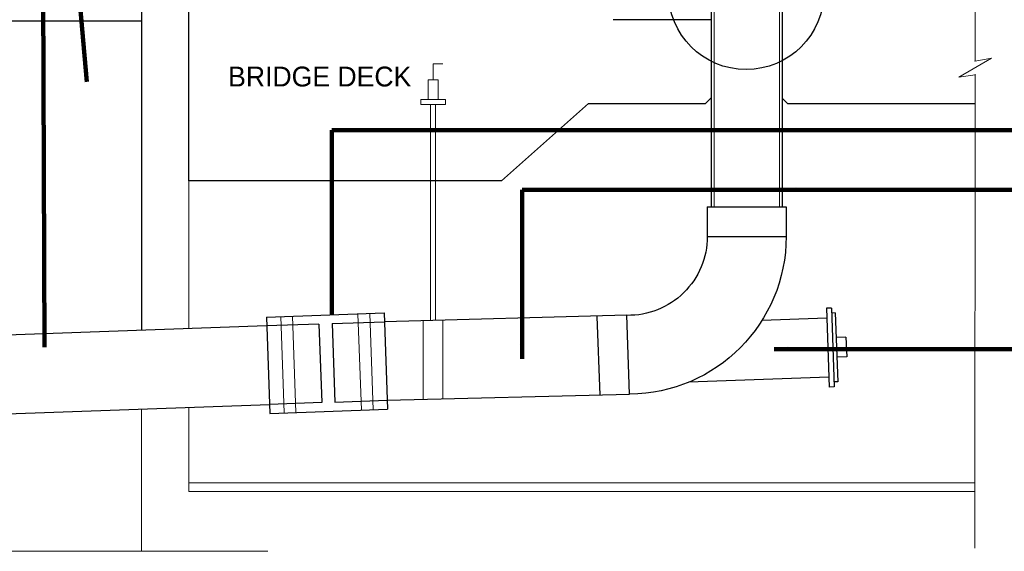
# Model space of a CAD drawing. Extents: x 8.8 to 80.2, y 3.8 to 30.6.
# Tile 6 of 11: x 46.5 to 53.4, y 21.9 to 25.6. Entities that reach past the tile are written whole.
import ezdxf

# ---------------------------------------------------------------- set-up
doc = ezdxf.new("R2010")
doc.units = 0
doc.header["$MEASUREMENT"] = 0
doc.layers.get('0').update_dxf_attribs({"lineweight": 9})
for name, color, linetype, lineweight in [('BR_P_Slab_Object', 3, 'Continuous', 30), ('DR_P_Storm_Sewer', 151, 'Continuous', 30), ('SC_Scratch7', 252, 'Continuous', 9), ('VG_P_Cells', 2, 'Continuous', 9), ('VG_P_Text', 7, 'Continuous', 25)]:
    doc.layers.add(name, color=color, linetype=linetype, lineweight=lineweight)
doc.layers.add('SC_Scratch8', color=7, linetype='Continuous', lineweight=9, transparency=0.4)
doc.styles.add('FONT31', font='font31.shx')
doc.styles.add('Slanted-Normal LS 0.50', font='font31.shx', dxfattribs={"height": 0.14})
doc.dimstyles.new('Fract  Slanted', dxfattribs={"dimtxt": 0.12, "dimasz": 0.1, "dimexe": 0.1, "dimexo": 0.03, "dimgap": 0.07, "dimtad": 1, "dimdec": 3, "dimlfac": 12, "dimzin": 3, "dimdsep": 46, "dimlunit": 4, "dimtxsty": 'FONT31', "dimblk": 'OBLIQUE', "dimcen": 0.09, "dimdle": 0.1, "dimclrd": 97, "dimclre": 97, "dimaunit": 1, "dimadec": 4, "dimazin": 3, "dimtfac": 0.75, "dimtdec": 3, "dimtofl": 0, "dimtmove": 2, "dimatfit": 3, "dimfxl": 1, "dimtzin": 3, "dimlwd": 0, "dimlwe": 0, "dimarcsym": 0})

# ---------------------------------------------------------------- blocks, each defined once
blk = doc.blocks.new('_Oblique')
at = {"color": 0, "linetype": 'ByBlock', "lineweight": -2}
blk.add_line((-0.5, -0.5), (0.5, 0.5), dxfattribs=at)

msp = doc.modelspace()

# ---------------------------------------------------------------- linework, layer by layer
for p, q in [((47.6559, 24.5057), (47.6559, 23.4625)), ((47.6559, 22.9085), (47.6559, 22.3159))]:
    msp.add_line(p, q)
at = {"layer": 'BR_P_Slab_Object'}
for p, q in [((47.3225, 26.3643), (47.3225, 23.4507)), ((47.6559, 24.5057), (47.6559, 26.3649)), ((43.8666, 25.632), (47.3225, 25.632)), ((51.3347, 25.6406), (50.6453, 25.6406)), ((49.8573, 24.5057), (50.4721, 25.0506)), ((50.4721, 25.0506), (51.2956, 25.0503)), ((51.2956, 25.0503), (51.3342, 25.0889)), ((51.8725, 25.0503), (51.835, 25.0878)), ((51.8725, 25.0503), (53.1928, 25.0503)), ((49.8573, 24.5057), (47.6559, 24.5057))]:
    msp.add_line(p, q, dxfattribs=at)
at = {"layer": 'DR_P_Storm_Sewer'}
for p, q in [((51.3347, 29.974), (51.3347, 24.3211)), ((51.835, 25.843), (51.835, 24.3211)), ((51.3342, 25.2349), (51.3342, 24.3211)), ((51.3071, 24.3211), (51.8626, 24.3211)), ((51.3071, 24.3211), (51.3072, 24.1128)), ((51.3071, 24.3211), (51.8626, 24.3211)), ((51.8626, 24.3211), (51.8627, 24.1128)), ((51.3071, 24.1128), (51.8626, 24.1128)), ((48.2027, 23.5445), (49.0316, 23.5739)), ((49.0316, 23.5739), (49.0557, 22.8953)), ((52.1811, 23.6077), (52.1464, 23.6065)), ((52.1464, 23.6065), (52.1661, 23.0513)), ((52.1811, 23.6077), (52.2008, 23.0525)), ((52.2083, 23.5739), (52.1823, 23.573)), ((52.2083, 23.5739), (52.2256, 23.0881)), ((48.2027, 23.5445), (48.2268, 22.8659)), ((48.6656, 23.4984), (49.0338, 23.5114)), ((50.7411, 23.5569), (49.0338, 23.5114)), ((50.5526, 22.9939), (50.5329, 23.5495)), ((50.7608, 23.0013), (50.7411, 23.5569)), ((52.1488, 23.5371), (51.6921, 23.5209)), ((48.2049, 23.482), (43.9446, 23.3308)), ((48.5731, 23.4951), (48.2049, 23.482)), ((48.5731, 23.4951), (48.5928, 22.9415)), ((48.6656, 23.4984), (48.6853, 22.9447)), ((52.2839, 23.4029), (52.2145, 23.4004)), ((52.2839, 23.4029), (52.2888, 23.2641)), ((52.2888, 23.2641), (52.2194, 23.2616)), ((52.1636, 23.1207), (51.1763, 23.0856)), ((52.2256, 23.0881), (52.1995, 23.0872)), ((52.2008, 23.0525), (52.1661, 23.0513)), ((48.6853, 22.9447), (49.0535, 22.9578)), ((49.0535, 22.9584), (50.7608, 23.0013)), ((43.9587, 22.7753), (48.2246, 22.929)), ((48.5928, 22.9415), (48.2246, 22.9284)), ((48.2268, 22.8659), (49.0557, 22.8953))]:
    msp.add_line(p, q, dxfattribs=at)
at = {"layer": 'DR_P_Storm_Sewer', "extrusion": (0, 0, -1)}
for radius, start, end in [(0.5556, 179.95106, 271.07296), (1.1111, 179.97552, 269.51959)]:
    msp.add_arc((-50.7515, 24.1123), radius, start, end, dxfattribs=at)
at = {"layer": 'SC_Scratch7'}
for p, q in [((51.3557, 29.8699), (51.3557, 24.3211)), ((51.815, 25.843), (51.815, 24.3211))]:
    msp.add_line(p, q, dxfattribs=at)
at = {"layer": 'SC_Scratch8'}
for p, q in [((47.3225, 22.8965), (47.3225, 21.8942)), ((47.6559, 22.3767), (52.1066, 22.3767)), ((50.1931, 22.3767), (53.1921, 22.3767)), ((47.6559, 22.3159), (52.1066, 22.3159)), ((50.1932, 22.3159), (53.1921, 22.3159))]:
    msp.add_line(p, q, dxfattribs=at)
at = {"layer": 'VG_P_Cells'}
for p, q in [((53.1914, 30.5776), (53.1929, 25.3485)), ((53.3075, 25.3693), (53.0783, 25.2352)), ((53.3075, 25.3693), (53.1929, 25.3485)), ((53.1929, 25.2521), (53.0783, 25.2352)), ((53.192, 21.9166), (53.1929, 25.256)), ((49.3419, 25.2164), (49.4114, 25.2164)), ((49.3419, 25.0775), (49.3419, 25.2164)), ((49.4114, 25.0775), (49.4114, 25.2164)), ((49.2899, 25.0775), (49.4635, 25.0775)), ((49.2899, 25.0428), (49.2899, 25.0775)), ((49.2899, 25.0428), (49.4635, 25.0428)), ((49.3593, 23.523), (49.3593, 25.0428)), ((49.394, 23.523), (49.394, 25.0428)), ((49.4635, 25.0428), (49.4635, 25.0775)), ((48.3276, 22.8695), (48.3035, 23.5481)), ((48.4109, 22.8725), (48.3868, 23.551)), ((48.8716, 22.8888), (48.8475, 23.5674)), ((48.9549, 22.8918), (48.9308, 23.5703)), ((49.3072, 22.9648), (49.3072, 23.5212)), ((49.4461, 22.9698), (49.4461, 23.5261)), ((48.4675, 22.937), (48.4679, 22.937)), ((46.2276, 21.8936), (48.2126, 21.8947))]:
    msp.add_line(p, q, dxfattribs=at)
at = {"layer": 'VG_P_Cells', "flags": 128}
msp.add_lwpolyline([(49.3767, 25.2164), (49.3767, 25.3299), (49.4451, 25.3299)], dxfattribs=at)
at = {"layer": 'VG_P_Cells'}
msp.add_point((53.1929, 25.3485), dxfattribs=at)
at = {"layer": 'VG_P_Text'}
msp.add_circle((51.581, 25.8377), 0.5483, dxfattribs=at)

# ---------------------------------------------------------------- texts
at = {"layer": 'VG_P_Text', "insert": (49.2234, 25.3098), "char_height": 0.14, "attachment_point": 3, "line_spacing_factor": 0.9, "style": 'Slanted-Normal LS 0.50'}
msp.add_mtext('BRIDGE DECK', dxfattribs=at)

# ---------------------------------------------------------------- leaders
at = {"layer": 'VG_P_Text'}
for points in [[(46.9384, 25.2027), (46.7316, 27.564), (46.4883, 27.564)], [(46.6398, 23.3322), (46.6251, 27.1756), (46.5216, 27.1756)], [(48.6634, 23.5608), (48.6643, 24.8621), (53.6591, 24.8621)], [(50.0037, 23.2502), (50.0037, 24.4421), (53.614, 24.4421)], [(51.7771, 23.3193), (53.8905, 23.3193)]]:
    msp.add_leader(points, dimstyle='Fract  Slanted', override={"dimclrd": 0, "dimlwd": 65534}, dxfattribs=at)
at = {"layer": 'VG_P_Text', "annotation_type": 0, "has_hookline": 1, "hookline_direction": 0}
msp.add_leader([(51.835, 24.4421), (53.894, 24.4421)], dimstyle='Fract  Slanted', override={"dimtad": 0, "dimclrd": 0, "dimlwd": 65534}, dxfattribs=at)

doc.saveas('drawing.dxf')
